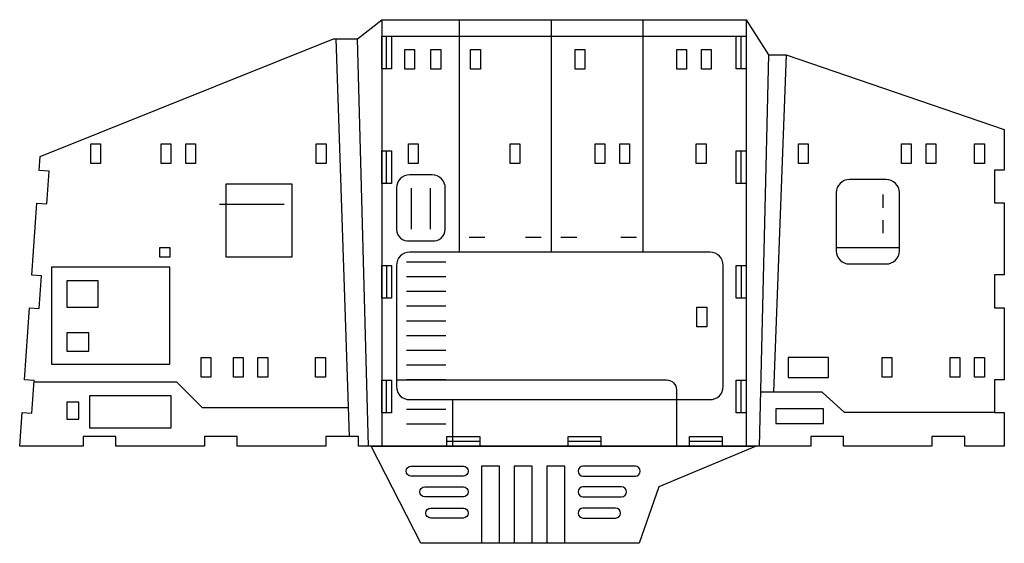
# Model space of a CAD drawing. Header units: centimetres. Extents: x 13 to 277, y -386 to -239.
# Tile 4 of 7: x 92 to 119, y -254 to -239. Entities that reach past the tile are written whole.
import ezdxf

# ---------------------------------------------------------------- set-up
doc = ezdxf.new("R2010")
doc.units = ezdxf.units.CM
doc.header["$MEASUREMENT"] = 0
for name, color, linetype in [('corte', 1, 'Continuous'), ('corte interno', 6, 'Continuous'), ('detalhes', 2, 'Continuous'), ('engates', 5, 'Continuous')]:
    doc.layers.add(name, color=color, linetype=linetype)

msp = doc.modelspace()

# ---------------------------------------------------------------- linework, layer by layer
at = {"layer": 'corte'}
msp.add_lwpolyline([(101.448, -251.115), (101.448, -250.845), (100.548, -250.845), (100.548, -251.115), (98.118, -251.115), (98.118, -250.845), (97.218, -250.845), (97.218, -251.115), (94.788, -251.115), (94.788, -250.845), (93.888, -250.845), (93.888, -251.115), (92.145, -251.115), (92.211, -250.183), (92.481, -250.202), (92.544, -249.305), (92.275, -249.286), (92.415, -247.311), (92.684, -247.33), (92.748, -246.432), (92.479, -246.413), (92.619, -244.438), (92.888, -244.457), (92.952, -243.559), (92.683, -243.54), (92.71, -243.156), (100.762, -239.92), (101.418, -239.92), (102.087, -239.395), (112.094, -239.395), (112.708, -240.357), (113.19, -240.357), (119.185, -242.413), (119.185, -243.528), (118.915, -243.528), (118.915, -244.428), (119.185, -244.428), (119.185, -246.408), (118.915, -246.408), (118.915, -247.308), (119.185, -247.308), (119.185, -249.288), (118.915, -249.288), (118.915, -250.188), (119.185, -250.188), (119.185, -251.115), (118.098, -251.115), (118.098, -250.845), (117.198, -250.845), (117.198, -251.115), (114.768, -251.115), (114.768, -250.845), (113.868, -250.845), (113.868, -251.115), (112.367, -251.115), (109.7, -252.231), (109.154, -253.781), (103.157, -253.781), (101.797, -251.115)], close=True, dxfattribs=at)
at = {"layer": 'corte interno'}
for p, q in [((102.222, -240.745), (102.222, -239.845)), ((111.959, -240.745), (111.959, -239.845)), ((102.222, -243.895), (102.222, -242.995)), ((111.959, -243.895), (111.959, -242.995)), ((102.222, -246.145), (102.222, -247.045)), ((111.959, -246.145), (111.959, -247.045)), ((102.222, -250.195), (102.222, -249.295)), ((111.959, -250.195), (111.959, -249.295)), ((104.778, -250.98), (103.878, -250.98)), ((108.108, -250.98), (107.208, -250.98)), ((111.438, -250.98), (110.538, -250.98))]:
    msp.add_line(p, q, dxfattribs=at)
at = {"layer": 'detalhes'}
for p, q in [((102.087, -239.395), (102.087, -251.115)), ((104.217, -239.395), (104.217, -245.784)), ((106.737, -239.395), (106.737, -245.784)), ((109.257, -239.395), (109.257, -245.784)), ((112.094, -239.395), (112.094, -251.115)), ((101.203, -250.845), (100.833, -239.92)), ((101.727, -251.115), (101.418, -239.92)), ((102.087, -239.845), (112.094, -239.845)), ((112.708, -240.357), (112.454, -251.115)), ((113.19, -240.357), (112.85, -249.627)), ((102.897, -244.022), (102.897, -245.154)), ((103.427, -245.154), (103.427, -244.022)), ((115.854, -244.561), (115.854, -244.201)), ((99.408, -244.473), (97.628, -244.473)), ((115.854, -245.262), (115.854, -244.902)), ((116.304, -245.667), (114.57, -245.667)), ((103.851, -246.054), (102.771, -246.054)), ((103.851, -246.459), (102.771, -246.459)), ((103.851, -246.864), (102.771, -246.864)), ((103.851, -247.269), (102.771, -247.269)), ((103.851, -247.674), (102.771, -247.674)), ((103.851, -248.079), (102.771, -248.079)), ((103.851, -248.484), (102.771, -248.484)), ((103.851, -248.889), (102.771, -248.889)), ((103.851, -249.294), (102.771, -249.294)), ((96.463, -249.352), (92.541, -249.352)), ((97.162, -250.063), (96.463, -249.352)), ((104.032, -249.834), (104.032, -251.115)), ((114.179, -249.627), (112.489, -249.627)), ((114.794, -250.188), (114.179, -249.627)), ((101.176, -250.063), (97.162, -250.063)), ((103.851, -250.104), (102.771, -250.104)), ((118.915, -250.188), (114.794, -250.188)), ((103.851, -250.509), (102.771, -250.509)), ((112.367, -251.115), (101.797, -251.115)), ((101.797, -251.115), (112.367, -251.115))]:
    msp.add_line(p, q, dxfattribs=at)
for points in [[(102.72, -240.752), (102.72, -240.212), (102.99, -240.212), (102.99, -240.752)], [(103.44, -240.752), (103.44, -240.212), (103.71, -240.212), (103.71, -240.752)], [(104.529, -240.752), (104.529, -240.212), (104.799, -240.212), (104.799, -240.752)], [(107.396, -240.752), (107.396, -240.212), (107.666, -240.212), (107.666, -240.752)], [(110.19, -240.752), (110.19, -240.212), (110.46, -240.212), (110.46, -240.752)], [(110.865, -240.752), (110.865, -240.212), (111.135, -240.212), (111.135, -240.752)], [(94.097, -243.347), (94.097, -242.807), (94.367, -242.807), (94.367, -243.347)], [(96.029, -243.347), (96.029, -242.807), (96.299, -242.807), (96.299, -243.347)], [(96.704, -243.347), (96.704, -242.807), (96.974, -242.807), (96.974, -243.347)], [(100.289, -243.347), (100.289, -242.807), (100.559, -242.807), (100.559, -243.347)], [(102.819, -243.347), (102.819, -242.807), (103.089, -242.807), (103.089, -243.347)], [(105.611, -243.347), (105.611, -242.807), (105.881, -242.807), (105.881, -243.347)], [(107.948, -243.347), (107.948, -242.807), (108.218, -242.807), (108.218, -243.347)], [(108.623, -243.347), (108.623, -242.807), (108.893, -242.807), (108.893, -243.347)], [(110.726, -243.347), (110.726, -242.807), (110.996, -242.807), (110.996, -243.347)], [(113.532, -243.347), (113.532, -242.807), (113.802, -242.807), (113.802, -243.347)], [(116.36, -243.347), (116.36, -242.807), (116.63, -242.807), (116.63, -243.347)], [(117.035, -243.347), (117.035, -242.807), (117.305, -242.807), (117.305, -243.347)], [(118.369, -243.347), (118.369, -242.807), (118.639, -242.807), (118.639, -243.347)], [(99.629, -243.916), (97.808, -243.916), (97.808, -245.911), (99.629, -245.911)], [(96.268, -245.923), (95.998, -245.923), (95.998, -245.653), (96.268, -245.653)], [(96.268, -246.193), (93.015, -246.193), (93.015, -248.859), (96.268, -248.859)], [(94.304, -246.566), (93.443, -246.566), (93.443, -247.29), (94.304, -247.29)], [(110.744, -247.836), (110.744, -247.296), (111.014, -247.296), (111.014, -247.836)], [(94.04, -247.996), (93.443, -247.996), (93.443, -248.498), (94.04, -248.498)], [(97.127, -249.22), (97.127, -248.68), (97.397, -248.68), (97.397, -249.22)], [(98.014, -249.22), (98.014, -248.68), (98.284, -248.68), (98.284, -249.22)], [(98.689, -249.22), (98.689, -248.68), (98.959, -248.68), (98.959, -249.22)], [(100.273, -249.22), (100.273, -248.68), (100.543, -248.68), (100.543, -249.22)], [(114.359, -248.68), (113.253, -248.68), (113.253, -249.222), (114.359, -249.222)], [(115.83, -249.215), (115.83, -248.675), (116.1, -248.675), (116.1, -249.215)], [(117.694, -249.215), (117.694, -248.675), (117.964, -248.675), (117.964, -249.215)], [(118.369, -249.215), (118.369, -248.675), (118.639, -248.675), (118.639, -249.215)], [(96.305, -249.727), (94.06, -249.727), (94.06, -250.609), (96.305, -250.609)], [(93.768, -249.905), (93.44, -249.905), (93.44, -250.372), (93.768, -250.372)], [(114.217, -250.082), (112.912, -250.082), (112.912, -250.487), (114.217, -250.487)]]:
    msp.add_lwpolyline(points, close=True, dxfattribs=at)
for points in [[(103.472, -243.662), (102.852, -243.662, 0.414214), (102.492, -244.022), (102.492, -245.159, 0.443852), (102.852, -245.469), (103.472, -245.469, 0.443852), (103.832, -245.159), (103.832, -244.022, 0.414214)], [(115.944, -243.786), (114.929, -243.786, 0.414214), (114.569, -244.146), (114.569, -245.746, 0.414214), (114.929, -246.106), (115.944, -246.106, 0.414214), (116.304, -245.746), (116.304, -244.146, 0.414214)], [(111.105, -245.784), (102.852, -245.784, 0.414214), (102.492, -246.144), (102.492, -249.474, 0.414214), (102.852, -249.834), (111.105, -249.834, 0.414214), (111.465, -249.474), (111.465, -246.144, 0.414214)], [(102.89, -251.664), (104.33, -251.664, -1), (104.33, -251.934), (102.89, -251.934, -1)], [(109.053, -251.664), (107.613, -251.664, 1), (107.613, -251.934), (109.053, -251.934, 1)], [(103.27, -252.232), (104.33, -252.232, -1), (104.33, -252.502), (103.27, -252.502, -1)], [(108.673, -252.232), (107.613, -252.232, 1), (107.613, -252.502), (108.673, -252.502, 1)], [(103.435, -253.086, -1), (103.435, -252.816), (104.33, -252.816, -1), (104.33, -253.086)], [(108.508, -253.086, 1), (108.508, -252.816), (107.613, -252.816, 1), (107.613, -253.086)]]:
    msp.add_lwpolyline(points, format="xyb", close=True, dxfattribs=at)
for points in [[(104.921, -245.379), (104.487, -245.379)], [(106.467, -245.379), (106.033, -245.379)], [(107.441, -245.379), (107.007, -245.379)], [(109.085, -245.379), (108.651, -245.379)], [(105.318, -253.781), (105.318, -251.664), (104.825, -251.664), (104.825, -253.781)], [(106.218, -253.781), (106.218, -251.664), (105.725, -251.664), (105.725, -253.781)], [(107.118, -253.781), (107.118, -251.664), (106.625, -251.664), (106.625, -253.781)]]:
    msp.add_lwpolyline(points, dxfattribs=at)
msp.add_lwpolyline([(102.504, -249.294), (109.911, -249.294, -0.414214), (110.181, -249.564), (110.181, -251.115)], format="xyb", dxfattribs=at)
at = {"layer": 'engates'}
for points in [[(102.357, -240.745), (102.087, -240.745), (102.087, -239.845), (102.357, -239.845)], [(112.094, -240.745), (111.824, -240.745), (111.824, -239.845), (112.094, -239.845)], [(102.357, -243.895), (102.087, -243.895), (102.087, -242.995), (102.357, -242.995)], [(112.094, -243.895), (111.824, -243.895), (111.824, -242.995), (112.094, -242.995)], [(102.357, -247.045), (102.087, -247.045), (102.087, -246.145), (102.357, -246.145)], [(112.094, -247.045), (111.824, -247.045), (111.824, -246.145), (112.094, -246.145)], [(102.357, -250.195), (102.087, -250.195), (102.087, -249.295), (102.357, -249.295)], [(112.094, -250.195), (111.824, -250.195), (111.824, -249.295), (112.094, -249.295)], [(104.778, -251.115), (103.878, -251.115), (103.878, -250.845), (104.778, -250.845)], [(108.108, -251.115), (107.208, -251.115), (107.208, -250.845), (108.108, -250.845)], [(111.438, -251.115), (110.538, -251.115), (110.538, -250.845), (111.438, -250.845)]]:
    msp.add_lwpolyline(points, close=True, dxfattribs=at)

doc.saveas('drawing.dxf')
